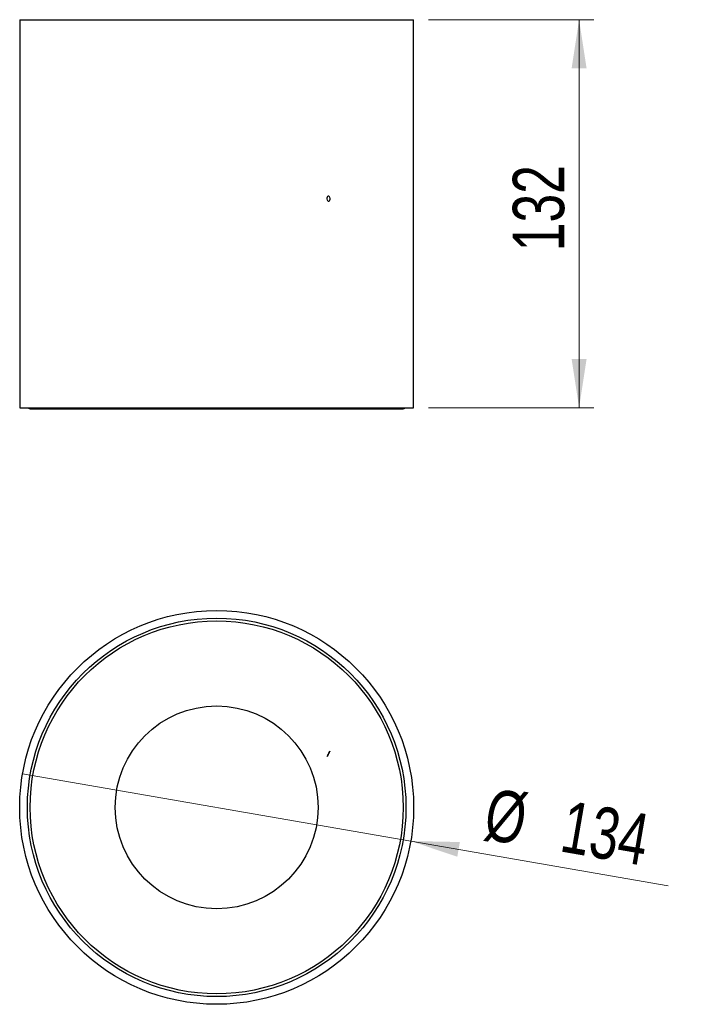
# Model space of a CAD drawing. Header units: millimetres. Extents: x 86.1 to 131.2, y 57.7 to 124.7.
import ezdxf

# ---------------------------------------------------------------- set-up
doc = ezdxf.new("R2010")
doc.units = ezdxf.units.MM
doc.styles.add('SLDTEXTSTYLE0', font='TXT', dxfattribs={"width": 0.75})
doc.dimstyles.new('SLDDIMSTYLE0', dxfattribs={"dimtxt": 3.5, "dimasz": 3.302, "dimexe": 0, "dimexo": 0.0625, "dimgap": 0.875, "dimtad": 1, "dimlfac": 5, "dimrnd": 1e-09, "dimzin": 12, "dimdsep": 46, "dimtxsty": 'SLDTEXTSTYLE0', "dimsah": 1, "dimcen": 0.09, "dimadec": 0, "dimazin": 3, "dimtfac": 1, "dimtofl": 0, "dimtmove": 0, "dimatfit": 3, "dimfxl": 0, "dimfrac": 2, "dimtolj": 1, "dimtzin": 12, "dimarcsym": 0})
doc.dimstyles.new('SLDDIMSTYLE1', dxfattribs={"dimtxt": 3.5, "dimasz": 3.302, "dimexe": 0, "dimexo": 0.0625, "dimgap": 0.875, "dimtad": 1, "dimlfac": 5, "dimrnd": 1e-09, "dimzin": 12, "dimdsep": 46, "dimtxsty": 'SLDTEXTSTYLE0', "dimblk1": 'NONE', "dimsah": 1, "dimcen": 0, "dimadec": 0, "dimazin": 3, "dimtfac": 1, "dimtmove": 0, "dimatfit": 3, "dimldrblk": 'NONE', "dimfxl": 0, "dimfrac": 2, "dimtolj": 1, "dimtzin": 12, "dimarcsym": 0})

# ---------------------------------------------------------------- blocks, each defined once
blk = doc.blocks.new('_D')
at = {"color": 7, "linetype": 'Continuous', "lineweight": 18}
for p, q in [((113.899, 124.737), (125.153, 124.737)), ((124.153, 98.337), (124.153, 124.737)), ((113.899, 98.337), (125.153, 98.337))]:
    blk.add_line(p, q, dxfattribs=at)
for points in [[(124.153, 124.737), (123.645, 121.435), (124.661, 121.435)], [(124.153, 98.337), (124.661, 101.639), (123.645, 101.639)]]:
    blk.add_solid(points, dxfattribs=at)
at = {"color": 7, "linetype": 'Continuous', "lineweight": 18, "insert": (119.641, 108.983), "char_height": 3.5, "attachment_point": 1, "rotation": 90, "style": 'SLDTEXTSTYLE0'}
blk.add_mtext('132', dxfattribs=at)
blk = doc.blocks.new('_D_1')
at = {"color": 7, "linetype": 'Continuous', "lineweight": 18}
for q in [(86.297, 73.432), (130.207, 65.806)]:
    blk.add_line((112.701, 68.846), q, dxfattribs=at)
blk.add_solid([(112.701, 68.846), (115.868, 67.781), (116.042, 68.782)], dxfattribs=at)
at = {"color": 7, "linetype": 'Continuous', "lineweight": 18, "char_height": 3.5, "attachment_point": 1, "rotation": 350.14761, "style": 'SLDTEXTSTYLE0'}
for s, insert in [('%%c', (118.131, 72.465)), ('134', (123.341, 71.614))]:
    blk.add_mtext(s, dxfattribs=dict(at, insert=insert))
blk = doc.blocks.new('_None')

msp = doc.modelspace()

# ---------------------------------------------------------------- linework, layer by layer
at = {"color": 7, "linetype": 'Continuous', "lineweight": 25}
for p, q in [((86.0989, 124.7366), (86.0989, 98.3366)), ((86.0989, 124.7366), (99.4989, 124.7366)), ((99.4989, 124.7366), (112.8989, 124.7366)), ((112.8989, 98.3366), (112.8989, 124.7366)), ((86.0989, 98.3366), (99.4989, 98.3366)), ((86.6229, 98.3366), (86.8105, 98.2672)), ((86.8105, 98.2672), (99.4989, 98.2672)), ((99.4989, 98.3366), (112.8989, 98.3366)), ((99.4989, 98.2672), (112.1874, 98.2672)), ((112.1874, 98.2672), (112.3749, 98.3366))]:
    msp.add_line(p, q, dxfattribs=at)
at = {"color": 7, "linetype": 'Continuous', "flags": 128}
for points in [[(107.1818, 112.6494), (107.1908, 112.5745), (107.1869, 112.4969), (107.1708, 112.4285), (107.1449, 112.3796), (107.1132, 112.3577), (107.0805, 112.3661), (107.0518, 112.4036), (107.0314, 112.4644), (107.0225, 112.5393), (107.0264, 112.6169), (107.0425, 112.6853), (107.0684, 112.7342), (107.1001, 112.7561), (107.1327, 112.7477), (107.1615, 112.7102), (107.1818, 112.6494)], [(107.1818, 74.9388), (107.1908, 74.9588), (107.1869, 74.9513), (107.1708, 74.9175), (107.1449, 74.8624), (107.1132, 74.7946), (107.0805, 74.7242), (107.0518, 74.6621), (107.0314, 74.6176), (107.0225, 74.5976), (107.0264, 74.6051), (107.0425, 74.639), (107.0684, 74.694), (107.1001, 74.7619), (107.1327, 74.8323), (107.1615, 74.8944), (107.1818, 74.9388)]]:
    msp.add_lwpolyline(points, dxfattribs=at)
at = {"color": 7, "linetype": 'Continuous', "lineweight": 25}
for radius in [13.4, 12.876, 12.6884, 6.8991]:
    msp.add_circle((99.4989, 71.1394), radius, dxfattribs=at)

# ---------------------------------------------------------------- dimensions: what is measured, and where the dimension line sits
at = {"color": 7, "linetype": 'Continuous', "lineweight": 18}
dim = msp.add_linear_dim(base=(124.1526, 124.7366), p1=(112.8989, 98.3366), p2=(112.8989, 124.7366), angle=90, dimstyle='SLDDIMSTYLE0', dxfattribs=at)
dim.commit()
dim.dimension.update_dxf_attribs({"geometry": '_D', "text_midpoint": (124.1526, 112.8623), "dimtype": 160})
dim = msp.add_diameter_dim_2p(p1=(86.2965, 73.4322), p2=(112.7013, 68.8465), dimstyle='SLDDIMSTYLE1', dxfattribs=at)
dim.commit()
dim.dimension.update_dxf_attribs({"geometry": '_D_1', "text_midpoint": (123.9392, 66.8948), "dimtype": 163})

doc.saveas('drawing.dxf')
